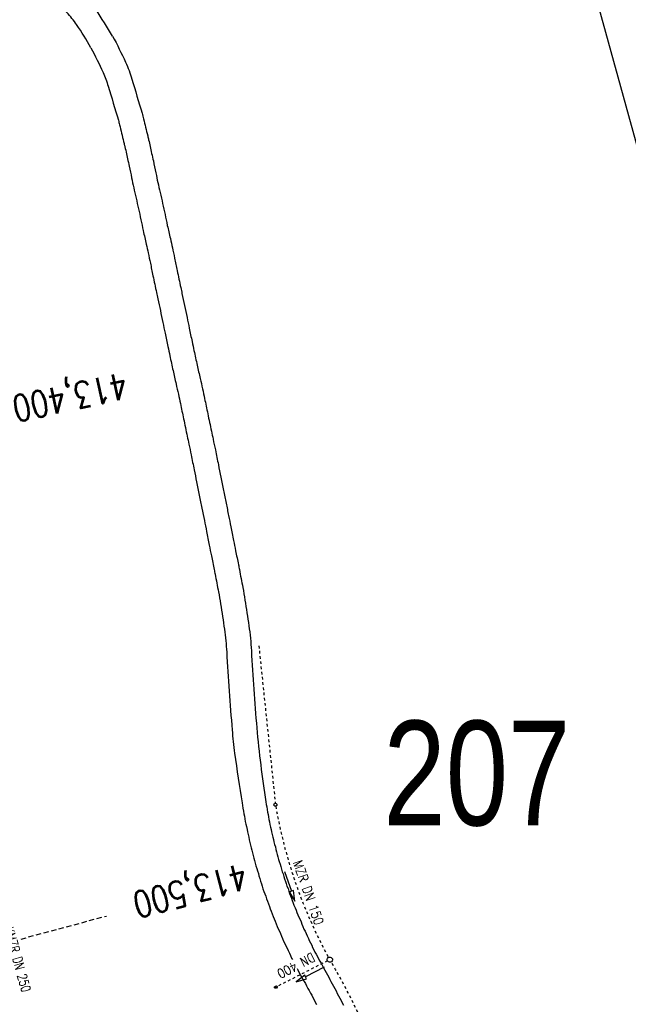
# Model space of a CAD drawing. Extents: x 447258 to 447844, y 441190 to 442763.
# Tile 19 of 30: x 447528 to 447644, y 441810 to 441998. Entities that reach past the tile are written whole.
import ezdxf
from ezdxf.enums import TextEntityAlignment as Align

# ---------------------------------------------------------------- set-up
doc = ezdxf.new("R2010")
doc.units = 0
doc.header["$LTSCALE"] = 2
doc.header["$MEASUREMENT"] = 0
for name, pattern in [('AUSGEZOGEN', [0]), ('GESTRICHELT', [0.75, 0.5, -0.25]), ('STRICHLINIEX2', [0.5, 0.25, -0.25])]:
    doc.linetypes.add(name, pattern=pattern)
for name, color, linetype in [('DB-Wege', 15, 'CONTINUOUS'), ('FBR', 8, 'CONTINUOUS'), ('HEKTOM', 250, 'GESTRICHELT'), ('Planeinteilung', 6, 'CONTINUOUS'), ('RAHMEN', 250, 'AUSGEZOGEN'), ('STRASSE', 8, 'CONTINUOUS'), ('TEXTO', 4, 'CONTINUOUS'), ('Wegleitungen', 15, 'CONTINUOUS')]:
    doc.layers.add(name, color=color, linetype=linetype)
doc.styles.add('ROMANS', font='romans.shx', dxfattribs={"width": 0.8})
doc.styles.add('UNIR-H', font='unir_h.shx', dxfattribs={"width": 0.8})

# ---------------------------------------------------------------- blocks, each defined once
blk = doc.blocks.new('1135297')
at = {"layer": 'RAHMEN'}
blk.add_line((950, 292), (25, 292), dxfattribs=at)

msp = doc.modelspace()

# ---------------------------------------------------------------- linework, layer by layer
at = {"layer": 'DB-Wege', "linetype": 'Continuous'}
for p, q in [((447570.15, 441848.37), (447570.26, 441847.88)), ((447570.26, 441847.88), (447570.32, 441847.37)), ((447570.32, 441847.37), (447570.44, 441846.83)), ((447574.71, 441848.59), (447574.77, 441848.08)), ((447574.77, 441848.08), (447574.86, 441847.64)), ((447574.86, 441847.64), (447574.92, 441847.13)), ((447570.44, 441846.83), (447570.5, 441846.33)), ((447570.5, 441846.33), (447570.61, 441845.83)), ((447570.61, 441845.83), (447570.67, 441845.33)), ((447574.92, 441847.13), (447575.02, 441846.64)), ((447575.02, 441846.64), (447575.12, 441846.2)), ((447575.12, 441846.2), (447575.22, 441845.7)), ((447575.22, 441845.7), (447575.28, 441845.2)), ((447570.67, 441845.33), (447570.77, 441844.84)), ((447570.77, 441844.84), (447570.88, 441844.35)), ((447570.88, 441844.35), (447570.99, 441843.86)), ((447570.99, 441843.86), (447571.11, 441843.32)), ((447575.28, 441845.2), (447575.37, 441844.75)), ((447575.37, 441844.75), (447575.48, 441844.26)), ((447575.48, 441844.26), (447575.59, 441843.77)), ((447575.59, 441843.77), (447575.69, 441843.28)), ((447571.11, 441843.32), (447571.22, 441842.83)), ((447571.22, 441842.83), (447571.32, 441842.33)), ((447571.32, 441842.33), (447571.43, 441841.84)), ((447571.43, 441841.84), (447571.54, 441841.35)), ((447575.69, 441843.28), (447575.79, 441842.84)), ((447575.79, 441842.84), (447575.89, 441842.35)), ((447575.89, 441842.35), (447576.05, 441841.87)), ((447576.05, 441841.87), (447576.15, 441841.38)), ((447571.54, 441841.35), (447571.66, 441840.81)), ((447571.66, 441840.81), (447571.77, 441840.32)), ((447571.77, 441840.32), (447571.87, 441839.83)), ((447571.87, 441839.83), (447572.03, 441839.36)), ((447576.15, 441841.38), (447576.25, 441840.94)), ((447576.25, 441840.94), (447576.35, 441840.45)), ((447576.35, 441840.45), (447576.51, 441839.97)), ((447576.51, 441839.97), (447576.61, 441839.48)), ((447572.03, 441839.36), (447572.13, 441838.87)), ((447572.13, 441838.87), (447572.26, 441838.33)), ((447572.26, 441838.33), (447572.41, 441837.85)), ((447576.61, 441839.48), (447576.75, 441839.05)), ((447576.75, 441839.05), (447576.86, 441838.56)), ((447576.86, 441838.56), (447577.01, 441838.09)), ((447577.01, 441838.09), (447577.12, 441837.59)), ((447572.41, 441837.85), (447572.52, 441837.36)), ((447572.52, 441837.36), (447572.67, 441836.89)), ((447572.67, 441836.89), (447572.78, 441836.39)), ((447572.78, 441836.39), (447572.95, 441835.87)), ((447577.12, 441837.59), (447577.26, 441837.17)), ((447577.26, 441837.17), (447577.41, 441836.69)), ((447577.41, 441836.69), (447577.57, 441836.22)), ((447577.57, 441836.22), (447577.68, 441835.72)), ((447572.95, 441835.87), (447573.1, 441835.4)), ((447573.1, 441835.4), (447573.26, 441834.92)), ((447573.26, 441834.92), (447573.37, 441834.43)), ((447573.37, 441834.43), (447573.52, 441833.95)), ((447577.68, 441835.72), (447577.83, 441835.25)), ((447577.83, 441835.25), (447577.97, 441834.82)), ((447577.97, 441834.82), (447578.12, 441834.35)), ((447578.12, 441834.35), (447578.28, 441833.87)), ((447573.52, 441833.95), (447573.69, 441833.43)), ((447573.69, 441833.43), (447573.84, 441832.95)), ((447573.84, 441832.95), (447574, 441832.48)), ((447574, 441832.48), (447574.15, 441832)), ((447578.28, 441833.87), (447578.43, 441833.39)), ((447578.43, 441833.39), (447578.57, 441832.97)), ((447578.57, 441832.97), (447578.73, 441832.49)), ((447578.73, 441832.49), (447578.93, 441832.03)), ((447574.15, 441832), (447574.32, 441831.48)), ((447574.32, 441831.48), (447574.48, 441831.01)), ((447574.48, 441831.01), (447574.68, 441830.54)), ((447574.68, 441830.54), (447574.83, 441830.07)), ((447578.93, 441832.03), (447579.08, 441831.55)), ((447579.08, 441831.55), (447579.24, 441831.08)), ((447579.24, 441831.08), (447579.38, 441830.65)), ((447579.38, 441830.65), (447579.58, 441830.19)), ((447574.83, 441830.07), (447574.99, 441829.59)), ((447574.99, 441829.59), (447575.21, 441829.09)), ((447575.21, 441829.09), (447575.36, 441828.61)), ((447575.36, 441828.61), (447575.51, 441828.14)), ((447579.58, 441830.19), (447579.73, 441829.72)), ((447579.73, 441829.72), (447579.93, 441829.26)), ((447579.93, 441829.26), (447580.07, 441828.83)), ((447580.07, 441828.83), (447580.28, 441828.37)), ((447575.51, 441828.14), (447575.72, 441827.68)), ((447575.72, 441827.68), (447575.93, 441827.17)), ((447575.93, 441827.17), (447576.09, 441826.69)), ((447576.09, 441826.69), (447576.29, 441826.23)), ((447580.28, 441828.37), (447580.48, 441827.91)), ((447580.48, 441827.91), (447580.63, 441827.43)), ((447580.63, 441827.43), (447580.82, 441827.02)), ((447580.82, 441827.02), (447581.02, 441826.56)), ((447576.29, 441826.23), (447576.49, 441825.77)), ((447576.49, 441825.77), (447576.65, 441825.3)), ((447576.65, 441825.3), (447576.86, 441824.79)), ((447576.86, 441824.79), (447577.07, 441824.33)), ((447581.02, 441826.56), (447581.22, 441826.1)), ((447581.22, 441826.1), (447581.43, 441825.64)), ((447581.43, 441825.64), (447581.56, 441825.21)), ((447581.56, 441825.21), (447581.77, 441824.75)), ((447581.77, 441824.75), (447581.97, 441824.29)), ((447577.07, 441824.33), (447577.27, 441823.87)), ((447577.27, 441823.87), (447577.47, 441823.41)), ((447577.47, 441823.41), (447577.67, 441822.95)), ((447577.67, 441822.95), (447577.87, 441822.49)), ((447581.97, 441824.29), (447582.2, 441823.89)), ((447582.2, 441823.89), (447582.4, 441823.43)), ((447582.4, 441823.43), (447582.61, 441822.97)), ((447582.61, 441822.97), (447582.81, 441822.51)), ((447577.87, 441822.49), (447578.09, 441821.98)), ((447578.09, 441821.98), (447578.29, 441821.52)), ((447578.29, 441821.52), (447578.54, 441821.08)), ((447578.54, 441821.08), (447578.75, 441820.62)), ((447582.81, 441822.51), (447582.99, 441822.1)), ((447582.99, 441822.1), (447583.24, 441821.66)), ((447583.24, 441821.66), (447583.45, 441821.2)), ((447583.45, 441821.2), (447583.63, 441820.78)), ((447578.75, 441820.62), (447578.95, 441820.16)), ((447578.95, 441820.16), (447579.2, 441819.71)), ((447579.2, 441819.71), (447579.4, 441819.25)), ((447579.4, 441819.25), (447579.62, 441818.74)), ((447583.63, 441820.78), (447583.88, 441820.34)), ((447583.88, 441820.34), (447584.08, 441819.88)), ((447584.08, 441819.88), (447584.32, 441819.48)), ((447584.32, 441819.48), (447584.57, 441819.04)), ((447579.62, 441818.74), (447579.77, 441818.47)), ((447584.57, 441819.04), (447584.77, 441818.58)), ((447584.77, 441818.58), (447585, 441818.18)), ((447585, 441818.18), (447585.25, 441817.74)), ((447585.25, 441817.74), (447585.5, 441817.29)), ((447585.5, 441817.29), (447585.69, 441816.88)), ((447580.67, 441816.77), (447580.82, 441816.5)), ((447580.82, 441816.5), (447581.02, 441816.04)), ((447581.02, 441816.04), (447581.27, 441815.6)), ((447581.27, 441815.6), (447581.52, 441815.16)), ((447585.69, 441816.88), (447585.94, 441816.43)), ((447585.94, 441816.43), (447586.19, 441815.99)), ((447586.19, 441815.99), (447586.44, 441815.54)), ((447586.44, 441815.54), (447586.69, 441815.1)), ((447581.52, 441815.16), (447581.77, 441814.71)), ((447581.77, 441814.71), (447582.02, 441814.27)), ((447582.02, 441814.27), (447582.25, 441813.87)), ((447582.25, 441813.87), (447582.45, 441813.41)), ((447586.69, 441815.1), (447586.89, 441814.64)), ((447586.89, 441814.64), (447587.12, 441814.24)), ((447587.12, 441814.24), (447587.37, 441813.8)), ((447587.37, 441813.8), (447587.62, 441813.35)), ((447582.45, 441813.41), (447582.7, 441812.96)), ((447582.7, 441812.96), (447582.95, 441812.52)), ((447582.95, 441812.52), (447583.2, 441812.07)), ((447583.2, 441812.07), (447583.45, 441811.63)), ((447583.45, 441811.63), (447583.64, 441811.22)), ((447587.62, 441813.35), (447587.87, 441812.91)), ((447587.87, 441812.91), (447588.12, 441812.46)), ((447588.12, 441812.46), (447588.33, 441812)), ((447588.33, 441812), (447588.57, 441811.56)), ((447583.64, 441811.22), (447583.89, 441810.77)), ((447583.89, 441810.77), (447584.14, 441810.33)), ((447584.14, 441810.33), (447584.39, 441809.88)), ((447588.57, 441811.56), (447588.82, 441811.11)), ((447588.82, 441811.11), (447589.07, 441810.67)), ((447589.07, 441810.67), (447589.28, 441810.21)), ((447589.28, 441810.21), (447589.53, 441809.77))]:
    msp.add_line(p, q, dxfattribs=at)
at = {"layer": 'FBR'}
for points in [[(447427.91, 442233.05, 0), (447428.12, 442231.81, -0.000002), (447432.24, 442207.4, -0.000028)], [(447621.84, 441538.2, 0.000001), (447626.14, 441528.44, 0.000001), (447630.88, 441517.67)], [(447480.07, 442014.16, -0.000012), (447480.65, 442010.76, 0.000003), (447481.3, 442006.93, 0.001084)]]:
    msp.add_lwpolyline(points, format="xyb", dxfattribs=at)
at = {"layer": 'HEKTOM'}
msp.add_line((447527.94, 441822.38), (447544.25, 441826.78), dxfattribs=at)
at = {"layer": 'STRASSE'}
for points in [[(447541.28, 441992.64, 0.022745), (447538.56, 441997.07, 0.039734), (447536.7, 441999.4, 0.010075), (447531.56, 442004.65, 0.031374), (447529.77, 442006.2, 0.022627), (447526.36, 442008.56, 0.025634), (447523.16, 442010.34, 0.019053), (447518.8, 442012.28, 0.027494), (447515.67, 442013.35, 0.011154), (447514.36, 442013.68, 0.003888), (447510.58, 442014.52, 0.024118), (447508.8, 442014.81, 0.032341), (447504.25, 442015.08)], [(447545.43, 441994.88, 0.010386), (447542.24, 441999.95, 0.039409), (447540.29, 442002.39, 0.010399), (447534.18, 442008.64, 0.046889), (447532.67, 442009.87, 0.007132), (447532.62, 442009.9, 0.001576), (447532.39, 442010.04)], [(447545.43, 441994.88, -0.017648), (447547.91, 441989.88, -0.032977), (447549.11, 441986.67, -0.001557), (447551.05, 441980.14, -0.011624), (447551.35, 441979.06, -0.000761), (447552.13, 441975.84, -0.003387), (447552.31, 441975.06, -0.000914), (447552.89, 441972.48, -0.001643), (447553.21, 441971.02, -0.003602), (447553.69, 441968.73, 0.004264), (447554.07, 441966.93, 0.003756), (447554.51, 441965, -0.003658), (447554.99, 441962.88, -0.001833), (447555.44, 441960.79, 0.001794), (447555.88, 441958.72, 0.003156), (447556.46, 441956.2, -0.004928), (447556.84, 441954.45, -0.001273), (447557.26, 441952.46, 0.001045), (447557.76, 441950.08, 0.00001), (447558.44, 441946.85, 0.000029), (447558.68, 441945.69, 0.000105), (447559.17, 441943.41, -0.00007), (447559.65, 441941.12, -0.001433), (447560.07, 441939.08, 0.001116), (447560.6, 441936.52, 0.001385), (447560.97, 441934.79, 0.000864), (447561.58, 441932, 0.003581), (447562.15, 441929.49, -0.004783), (447562.6, 441927.47, -0.000618), (447562.99, 441925.66, -0.000383), (447563.6, 441922.74, -0.000137), (447564.3, 441919.41, -0.000301), (447564.62, 441917.88, -0.000868), (447565.05, 441915.81, -0.000632), (447565.63, 441912.97, -0.001623), (447566.09, 441910.63, 0.001464), (447566.59, 441908.1, 0.001849), (447567.1, 441905.65, -0.001968), (447567.58, 441903.27, -0.00164), (447568, 441901.14, 0.001317), (447568.52, 441898.53, 0.001522), (447568.91, 441896.57, -0.001143), (447569.46, 441893.89, -0.002414), (447569.64, 441892.97, -0.000622), (447570.29, 441889.55, -0.007178), (447570.71, 441887.15, -0.003372), (447571.45, 441882.23, -0.021873), (447571.93, 441877.46, 0.006425), (447572.96, 441862.72, 0.016476), (447574.71, 441848.59, -0.01125)], [(447541.28, 441992.64, -0.017648), (447543.61, 441987.94, -0.032977), (447544.59, 441985.31, -0.001557), (447546.53, 441978.81, -0.011624), (447546.76, 441977.93, -0.000761), (447547.54, 441974.74, -0.003387), (447547.71, 441974.02, -0.000914), (447548.29, 441971.45, -0.001643), (447548.6, 441970.02, -0.003602), (447549.06, 441967.8, 0.004264), (447549.46, 441965.92, 0.003756), (447549.91, 441963.92, -0.003658), (447550.38, 441961.86, -0.001833), (447550.82, 441959.81, 0.001794), (447551.28, 441957.71, 0.003156), (447551.86, 441955.13, -0.004928), (447552.23, 441953.47, -0.001273), (447552.64, 441951.5, 0.001045), (447553.14, 441949.11, 0.00001), (447553.82, 441945.88, 0.000029), (447554.07, 441944.71, 0.000105), (447554.55, 441942.43, -0.00007), (447555.03, 441940.15, -0.001433), (447555.45, 441938.13, 0.001116), (447555.99, 441935.55, 0.001385), (447556.36, 441933.8, 0.000864), (447556.97, 441930.99, 0.003581), (447557.55, 441928.41, -0.004783), (447557.99, 441926.48, -0.000618), (447558.37, 441924.68, -0.000383), (447558.99, 441921.77, -0.000137), (447559.68, 441918.44, -0.000301), (447560, 441916.92, -0.000868), (447560.43, 441914.86, -0.000632), (447561, 441912.03, -0.001623), (447561.46, 441909.73, 0.001464), (447561.97, 441907.17, 0.001849), (447562.48, 441904.68, -0.001968), (447562.96, 441902.34, -0.00164), (447563.37, 441900.24, 0.001317), (447563.89, 441897.61, 0.001522), (447564.29, 441895.62, -0.001143), (447564.83, 441892.96, -0.002414), (447565, 441892.09, -0.000622), (447565.65, 441888.68, -0.007178), (447566.05, 441886.41, -0.003372), (447566.78, 441881.55, -0.021873), (447567.22, 441877.2, 0.006425), (447568.26, 441862.33, 0.013162), (447568.74, 441857.86, 0.006172), (447570.15, 441848.37)]]:
    msp.add_lwpolyline(points, format="xyb", dxfattribs=at)
at = {"layer": 'Wegleitungen', "linetype": 'STRICHLINIEX2'}
for p, q in [((447573.35, 441878.41), (447576.5, 441848.34)), ((447586.46, 441818.21), (447576.35, 441813.06))]:
    msp.add_line(p, q, dxfattribs=at)
at = {"layer": 'Wegleitungen', "linetype": 'Continuous'}
for p, q in [((447578.27, 441835.28), (447579.59, 441831.5)), ((447579.59, 441831.5), (447579.21, 441831.37)), ((447579.21, 441831.37), (447580.25, 441829.61)), ((447579.97, 441831.63), (447579.59, 441831.5)), ((447580.25, 441829.61), (447579.97, 441831.63)), ((447582.11, 441815.51), (447580.51, 441814.23)), ((447582.29, 441815.15), (447582.11, 441815.51)), ((447585.84, 441816.99), (447582.29, 441815.15)), ((447580.51, 441814.23), (447582.47, 441814.8)), ((447582.47, 441814.8), (447582.29, 441815.15))]:
    msp.add_line(p, q, dxfattribs=at)
for centre, major_axis, start_param, end_param in [((447576.53, 441848.04), (-0.212, 0.212), 2.623338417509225, 8.90652372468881), ((447586.91, 441818.44), (-0.354, 0.354), 2.623338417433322, 8.906523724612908)]:
    msp.add_ellipse(centre, major_axis=major_axis, ratio=1, start_param=start_param, end_param=end_param, dxfattribs=at)
at = {"layer": 'Wegleitungen', "linetype": 'STRICHLINIEX2'}
for centre, major_axis, start_param, end_param in [((447668.97, 441863.81), (-24.76, 90.45), 1.475692, 1.803242), ((447491.38, 441761.2), (-29.35, 107.42), -1.543434, -1.302214)]:
    msp.add_ellipse(centre, major_axis=major_axis, ratio=1, start_param=start_param, end_param=end_param, dxfattribs=at)
at = {"layer": 'Wegleitungen', "linetype": 'Continuous'}
msp.add_ellipse((447576.62, 441813.2), major_axis=(0.267, 0.136), ratio=0.666667, dxfattribs=at)

# ---------------------------------------------------------------- block references
at = {"layer": 'Planeinteilung', "linetype": 'Continuous', "rotation": 285.3280982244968}
msp.add_blockref('1135297', (447257.6, 442284.75), dxfattribs=at)

# ---------------------------------------------------------------- texts
at = {"layer": 'HEKTOM', "style": 'ROMANS', "width": 0.8}
for s, rotation, p in [('413,400', 192.2501, (447547.68, 441930.71)), ('413,500', 195.112, (447570.39, 441836.93))]:
    msp.add_text(s, height=5, rotation=rotation, dxfattribs=at).set_placement(p)
at = {"layer": 'Planeinteilung', "linetype": 'Continuous', "style": 'UNIR-H', "width": 0.8}
msp.add_text('207', height=20, dxfattribs=at).set_placement((447597.15, 441844.09))
at = {"layer": 'TEXTO', "style": 'ROMANS', "width": 0.75}
msp.add_text('KMZR DN 250', height=1.8, rotation=285.3401, dxfattribs=at).set_placement((447526.42, 441818.25), align=Align.CENTER)
at = {"layer": 'Wegleitungen', "linetype": 'Continuous', "style": 'ROMANS', "oblique": 0, "width": 0.8334}
for s, rotation, p in [('MZR DN 150', 289.3062, (447579.84, 441837.03)), ('DN 400', 207.3062, (447583.47, 441819.87))]:
    msp.add_text(s, height=1.8, rotation=rotation, dxfattribs=at).set_placement(p)

doc.saveas('drawing.dxf')
